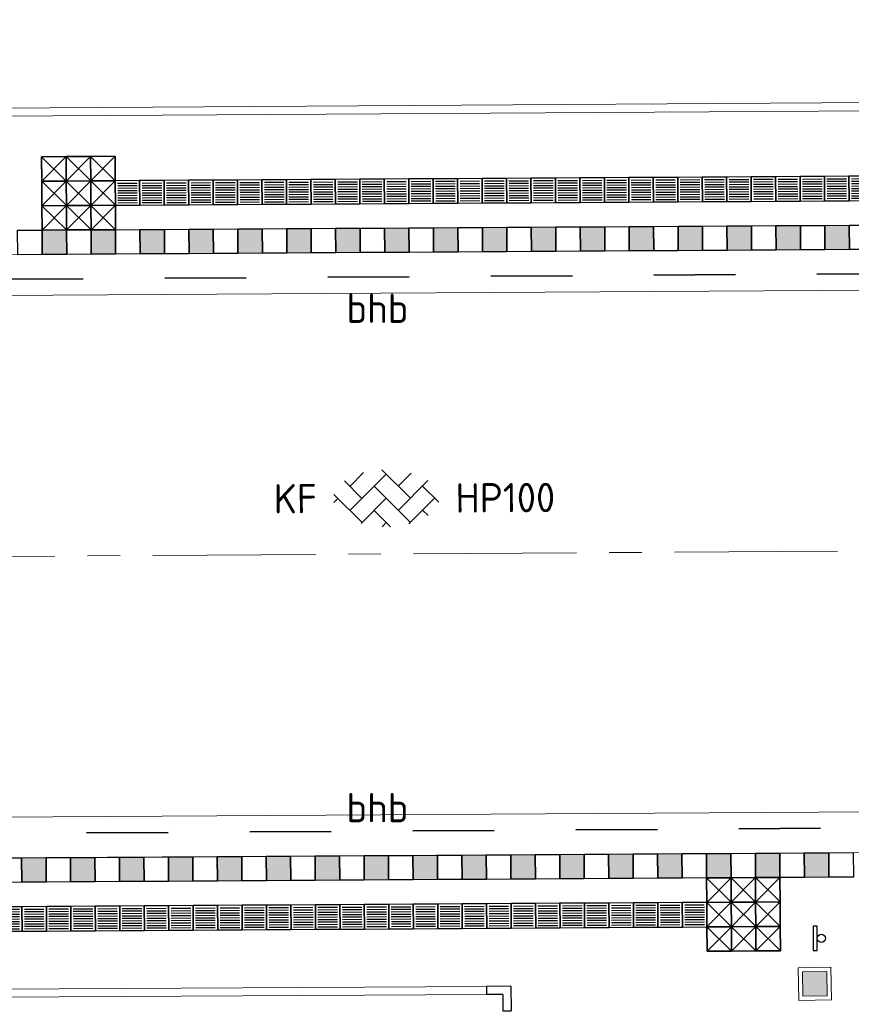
# Model space of a CAD drawing. Header units: metres. Extents: x 97990 to 98409, y 436026 to 436301.
# Tile 8 of 55: x 98048 to 98058, y 436272 to 436284. Entities that reach past the tile are written whole.
import ezdxf
from ezdxf.enums import TextEntityAlignment as Align

# ---------------------------------------------------------------- set-up
doc = ezdxf.new("R2010")
doc.units = ezdxf.units.M
doc.linetypes.add('AM-AS-SO', pattern=[16, 10, -2, 2, -2])
doc.linetypes.add('VH-BUSHALTEBAND-SO', pattern=[4, 2, -2])
for name, color, linetype, lineweight in [('N-WE-AM-AS_WEG-G', 10, 'AM-AS-SO', 18), ('N-WE-IE-MEUBILAIR_WEGMEUBILAIR_AFVALBAK-S', 7, 'Continuous', 25), ('N-WE-IE-MEUBILAIR_WEGMEUBILAIR_HALTEPAAL-S', 7, 'Continuous', 25), ('N-WE-VH-KANTOPSLUITING-T18-200', 1, 'Continuous', 18), ('N-WE-VH-KANTOPSLUITING_ACHTERKANTBAND-G', 1, 'Continuous', 18), ('N-WE-VH-KANTOPSLUITING_BUSHALTEBAND-G', 30, 'VH-BUSHALTEBAND-SO', 35), ('N-WE-VH-KANTOPSLUITING_ELEMENT_HOEKSTUK-S', 252, 'Continuous', 25), ('N-WE-VH-KANTOPSLUITING_OPSLUITBAND_100X200-G', 1, 'Continuous', 18), ('N-WE-VH-KANTVERHARDING_ROLLAAG-G', 60, 'Continuous', 18), ('N-WE-VH-M-200', 7, 'Continuous', 18), ('N-WE-VH-MARKERING_BUSHALTE-S', 252, 'Continuous', 18), ('N-WE-VH-OPENVERHARDING_BETONSTRAATSTEEN-S-200', 90, 'Continuous', 25), ('N-WE-VH-VERHARDING_TEGEL30x30_WIT-G', 7, 'Continuous', 25), ('N-WE-VH-VERHARDING_TEGEL30x30_ZWART-G', 252, 'Continuous', 25), ('N-WE-VH-VERKEERSTEGEL-S', 7, 'Continuous', 25)]:
    doc.layers.add(name, color=color, linetype=linetype, lineweight=lineweight)
doc.styles.add('NLCS-ISO', font='NLCS-ISO.ttf')
doc.styles.add('NLCS-ISO-M200-T18', font='NLCS-ISO.ttf', dxfattribs={"height": 0.36})
doc.dimstyles.new('NLCS-M200-T18-PIJL_L2_H0', dxfattribs={"dimscale": 0.2, "dimtxt": 2.5, "dimasz": 1.8, "dimexe": 2, "dimexo": 2, "dimgap": 0.7, "dimtad": 1, "dimzin": 0, "dimdsep": 46, "dimtxsty": 'NLCS-ISO-M200-T18', "dimcen": 0, "dimdle": 2, "dimclrd": 256, "dimclre": 256, "dimclrt": 1, "dimadec": 0, "dimazin": 0, "dimtfac": 1, "dimtdec": 3, "dimtofl": 0, "dimtmove": 0, "dimatfit": 3, "dimfxl": 2, "dimfxlon": 1, "dimtfillclr": 256, "dimtolj": 1, "dimtzin": 0, "dimlwd": -1, "dimlwe": -1, "dimarcsym": 0})

# ---------------------------------------------------------------- blocks, each defined once
blk = doc.blocks.new('instapmarkering')
at = {"layer": 'N-WE-VH-VERHARDING_TEGEL30x30_WIT-G'}
for p, q in [((0, 0.2999999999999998), (0.3000000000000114, 0)), ((0.3000000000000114, 0.2999999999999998), (0, 0))]:
    blk.add_line(p, q, dxfattribs=at)
for points in [[(0, 0), (0.3000000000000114, 0), (0.3000000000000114, 0.2999999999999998), (0, 0.2999999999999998)], [(0, 0.2999999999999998), (0.3000000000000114, 0.2999999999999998), (0.3000000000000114, 0), (0, 0)]]:
    blk.add_lwpolyline(points, close=True, dxfattribs=at)
blk = doc.blocks.new('Haltepaal')
at = {"layer": 'N-WE-IE-MEUBILAIR_WEGMEUBILAIR_HALTEPAAL-S'}
blk.add_lwpolyline([(-0.1500000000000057, -0.09999999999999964), (0.1500000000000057, -0.09999999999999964), (0.1500000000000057, -0.04999999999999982), (-0.1500000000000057, -0.04999999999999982)], close=True, dxfattribs=at)
blk.add_circle((0, 0), 0.05, dxfattribs=at)
blk = doc.blocks.new('SVH-KANTOPSLUITING_HOEK_UITWENDIG_100X200')
for q in [(5.820766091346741e-11, 0.2999999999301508), (0.2999999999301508, 0)]:
    blk.add_line((0, 0), q)
at = {"lineweight": 25}
for p, q in [((0.1000000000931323, 0.2999999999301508), (5.820766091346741e-11, 0.2999999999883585)), ((0.1000000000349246, 0.09999999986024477), (0.1000000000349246, 0.2999999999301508)), ((0.1000000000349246, 0.09999999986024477), (0.2999999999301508, 0.09999999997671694)), ((0.2999999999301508, 0), (0.2999999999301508, 0.09999999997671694))]:
    blk.add_line(p, q, dxfattribs=at)
blk = doc.blocks.new('SIE-WEG_AFVALBAK-SO')
at = {"linetype": 'ByBlock', "lineweight": 18}
h = blk.add_hatch(color=0, dxfattribs=at)
h.dxf.hatch_style = 1
h.paths.add_polyline_path([(-1.5, -1.5), (1.5, -1.5), (1.5, 1.5), (-1.5, 1.5)])
at = {"color": 0, "linetype": 'ByBlock', "lineweight": 18}
for points in [[(-2, -2), (2, -2), (2, 2), (-2, 2)], [(-1.5, -1.5), (1.5, -1.5), (1.5, 1.5), (-1.5, 1.5)]]:
    blk.add_lwpolyline(points, close=True, dxfattribs=at)
blk = doc.blocks.new('SVH-BSS_KEIFORMAAT_KEPER_KL-SO')
for p, q in [((-2.227386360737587, 0.7424621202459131), (-1.387291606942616, 1.582556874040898)), ((-2.227386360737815, -0.7424621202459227), (-2.461364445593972e-13, 1.484924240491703)), ((-0.2594888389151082, 1.744413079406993), (1.484924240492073, -2.322309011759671e-13)), ((0.742462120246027, 0.7424621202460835), (1.540824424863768, 1.540824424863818)), ((-2.561802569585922, 1.07687832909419), (-1.484924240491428, -2.748912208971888e-13)), ((-0.7424621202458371, 0.7424621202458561), (1.484924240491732, -1.48492424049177)), ((0.7424621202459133, -0.7424621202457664), (2.561802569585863, 1.07687832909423)), ((2.227386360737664, 0.7424621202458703), (3.217335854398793, -0.2474873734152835)), ((-3.217335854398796, 0.2474873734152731), (-1.484924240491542, -1.484924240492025)), ((-3.217335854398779, -0.2474873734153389), (-2.969848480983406, 3.774758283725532e-14)), ((-1.540824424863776, -1.540824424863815), (2.086109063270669e-13, 2.082778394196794e-13)), ((1.387291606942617, -1.582556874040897), (2.969848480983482, 9.325873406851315e-15)), ((-0.7424621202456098, -0.7424621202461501), (0.2594888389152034, -1.744413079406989)), ((2.227386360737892, -0.7424621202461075), (2.561802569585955, -1.076878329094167)), ((-0.259488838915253, -1.744413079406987), (9.492406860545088e-14, -1.484924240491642))]:
    blk.add_line(p, q)
at = {"style": 'NLCS-ISO'}
blk.add_attdef('FORMAAT', text='', height=1.8, dxfattribs=at).set_placement((-4.25, 3.445092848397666e-16), align=Align.MIDDLE_RIGHT)
blk.add_attdef('KLEUR', text='', height=1.8, dxfattribs=at).set_placement((4.25, 0), align=Align.MIDDLE_LEFT)
at = {"style": 'NLCS-ISO', "flags": 1}
blk.add_attdef('FUNCTIE', text='', height=1.8, dxfattribs=at).set_placement((-7.804418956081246e-16, -2.75), align=Align.TOP_CENTER)
blk = doc.blocks.new('SVH-VERKEERSTEGEL_300X300_GELEIDETEGEL')
at = {"flags": 128}
for points in [[(0.12, -0.02999999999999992), (-0.1200000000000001, -0.02999999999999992)], [(0.12, -0.05999999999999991), (-0.1200000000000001, -0.05999999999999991)], [(0.12, -0.08999999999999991), (-0.1200000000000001, -0.08999999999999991)], [(0.12, -0.1199999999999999), (-0.1200000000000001, -0.1199999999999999)], [(0.12, -0.1499999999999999), (-0.1200000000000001, -0.1499999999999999)], [(0.12, -0.1799999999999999), (-0.1200000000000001, -0.1799999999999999)], [(0.12, -0.2099999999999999), (-0.12, -0.2099999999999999)], [(0.12, -0.2399999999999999), (-0.12, -0.2399999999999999)], [(0.12, -0.2699999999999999), (-0.12, -0.2699999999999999)]]:
    blk.add_lwpolyline(points, dxfattribs=at)
blk.add_3dface([(-0.15, -0.3), (0.15, -0.3), (0.15, 5.551115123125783e-17), (-0.15, 5.551115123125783e-17)])
blk = doc.blocks.new('*D62')
at = {"layer": 'Defpoints', "color": 0, "ltscale": 0.2, "transparency": 16777216}
for p in [(98055.29545205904, 436280.6439063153), (98066.24659818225, 436273.9126766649), (98055.33799708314, 436273.8439806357)]:
    blk.add_point(p, dxfattribs=at)
at = {"layer": 'N-WE-VH-M-200', "ltscale": 0.2, "transparency": 16777216}
for p, q in [((98065.80378414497, 436280.7100816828), (98066.60376828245, 436280.7151195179)), ((98066.20604323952, 436280.3526077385), (98066.24433115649, 436274.2726695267)), ((98065.84660611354, 436273.9101577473), (98066.64659025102, 436273.9151955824))]:
    blk.add_line(p, q, dxfattribs=at)
for points in [[(98066.1460444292, 436280.3522299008), (98066.26604204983, 436280.3529855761), (98066.20377621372, 436280.7126006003)], [(98066.18433234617, 436274.2722916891), (98066.30432996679, 436274.2730473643), (98066.24659818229, 436273.9126766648)]]:
    blk.add_solid(points, dxfattribs=at)
at = {"layer": 'N-WE-VH-M-200', "color": 1, "ltscale": 0.2, "transparency": 16777216, "insert": (98065.90519354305, 436277.3106234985), "char_height": 0.36, "attachment_point": 5, "rotation": 90.36081074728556, "style": 'NLCS-ISO-M200-T18'}
blk.add_mtext('\\A1;6.80', dxfattribs=at)

msp = doc.modelspace()

# ---------------------------------------------------------------- hatches: boundary and pattern name
at = {"layer": 'N-WE-VH-VERHARDING_TEGEL30x30_WIT-G'}
h = msp.add_hatch(color=256, dxfattribs=at)
h.dxf.hatch_style = 1
h.paths.add_polyline_path([(98051.49615200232, 436280.9194098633), (98051.19615762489, 436280.9175731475), (98051.1943209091, 436281.2175675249), (98051.4943152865, 436281.2194042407)])
h = msp.add_hatch(color=256, dxfattribs=at)
h.dxf.hatch_style = 1
h.paths.add_polyline_path([(98052.09614075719, 436280.9230832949), (98051.79614637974, 436280.9212465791), (98051.79430966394, 436281.2212409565), (98052.09430404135, 436281.2230776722)])
h = msp.add_hatch(color=256, dxfattribs=at)
h.dxf.hatch_style = 1
h.paths.add_polyline_path([(98052.69612951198, 436280.9267567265), (98052.39613513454, 436280.9249200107), (98052.39429841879, 436281.2249143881), (98052.69429279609, 436281.2267511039)])
h = msp.add_hatch(color=256, dxfattribs=at)
h.dxf.hatch_style = 1
h.paths.add_polyline_path([(98053.29611826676, 436280.9304301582), (98052.99612388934, 436280.9285934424), (98052.99428717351, 436281.2285878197), (98053.29428155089, 436281.2304245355)])
h = msp.add_hatch(color=256, dxfattribs=at)
h.dxf.hatch_style = 1
h.paths.add_polyline_path([(98053.89610702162, 436280.9341035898), (98053.59611264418, 436280.9322668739), (98053.59427592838, 436281.2322612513), (98053.89427030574, 436281.2340979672)])
h = msp.add_hatch(color=256, dxfattribs=at)
h.dxf.hatch_style = 1
h.paths.add_polyline_path([(98054.49609577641, 436280.9377770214), (98054.19610139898, 436280.9359403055), (98054.19426468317, 436281.2359346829), (98054.49425906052, 436281.2377713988)])
h = msp.add_hatch(color=256, dxfattribs=at)
h.dxf.hatch_style = 1
h.paths.add_polyline_path([(98055.09608453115, 436280.9414504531), (98054.7960901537, 436280.9396137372), (98054.79425343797, 436281.2396081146), (98055.09424781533, 436281.2414448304)])
h = msp.add_hatch(color=256, dxfattribs=at)
h.dxf.hatch_style = 1
h.paths.add_polyline_path([(98055.69607328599, 436280.9451238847), (98055.39607890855, 436280.9432871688), (98055.39424219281, 436281.2432815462), (98055.69423657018, 436281.2451182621)])
h = msp.add_hatch(color=256, dxfattribs=at)
h.dxf.hatch_style = 1
h.paths.add_polyline_path([(98056.29606204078, 436280.9487973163), (98055.99606766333, 436280.9469606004), (98055.9942309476, 436281.2469549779), (98056.29422532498, 436281.2487916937)])
h = msp.add_hatch(color=256, dxfattribs=at)
h.dxf.hatch_style = 1
h.paths.add_polyline_path([(98056.89605079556, 436280.9524707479), (98056.5960564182, 436280.9506340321), (98056.59421970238, 436281.2506284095), (98056.89421407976, 436281.2524651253)])
h = msp.add_hatch(color=256, dxfattribs=at)
h.dxf.hatch_style = 1
h.paths.add_polyline_path([(98057.49603955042, 436280.9561441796), (98057.19604517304, 436280.9543074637), (98057.19420845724, 436281.2543018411), (98057.49420283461, 436281.2561385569)])
h = msp.add_hatch(color=256, dxfattribs=at)
h.dxf.hatch_style = 1
h.paths.add_polyline_path([(98058.09602830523, 436280.9598176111), (98057.79603392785, 436280.9579808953), (98057.79419721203, 436281.2579752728), (98058.09419158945, 436281.2598119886)])
h = msp.add_hatch(color=256, dxfattribs=at)
h.dxf.hatch_style = 1
h.paths.add_polyline_path([(98048.49620822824, 436280.9010427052), (98048.19621385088, 436280.8992059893), (98048.19437713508, 436281.1992003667), (98048.49437151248, 436281.2010370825)])
h = msp.add_hatch(color=256, dxfattribs=at)
h.dxf.hatch_style = 1
h.paths.add_polyline_path([(98049.09619698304, 436280.9047161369), (98048.79620260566, 436280.902879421), (98048.79436588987, 436281.2028737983), (98049.09436026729, 436281.2047105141)])
h = msp.add_hatch(color=256, dxfattribs=at)
h.dxf.hatch_style = 1
h.paths.add_polyline_path([(98049.69618573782, 436280.9083895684), (98049.39619136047, 436280.9065528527), (98049.39435464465, 436281.20654723), (98049.69434902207, 436281.2083839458)])
h = msp.add_hatch(color=256, dxfattribs=at)
h.dxf.hatch_style = 1
h.paths.add_polyline_path([(98050.29617449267, 436280.9120630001), (98049.99618011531, 436280.9102262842), (98049.9943433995, 436281.2102206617), (98050.29433777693, 436281.2120573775)])
h = msp.add_hatch(color=256, dxfattribs=at)
h.dxf.hatch_style = 1
h.paths.add_polyline_path([(98050.89616324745, 436280.9157364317), (98050.5961688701, 436280.9138997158), (98050.59433215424, 436281.2138940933), (98050.89432653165, 436281.2157308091)])
h = msp.add_hatch(color=256, dxfattribs=at)
h.dxf.hatch_style = 1
h.paths.add_polyline_path([(98047.942660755, 436273.4977380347), (98048.24265479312, 436273.4996293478), (98048.24454610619, 436273.1996353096), (98047.94455206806, 436273.1977439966)])
h = msp.add_hatch(color=256, dxfattribs=at)
h.dxf.hatch_style = 1
h.paths.add_polyline_path([(98048.54264883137, 436273.5015206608), (98048.8426428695, 436273.5034119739), (98048.84453418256, 436273.2034179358), (98048.54454014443, 436273.2015266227)])
h = msp.add_hatch(color=256, dxfattribs=at)
h.dxf.hatch_style = 1
h.paths.add_polyline_path([(98049.14263690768, 436273.5053032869), (98049.44263094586, 436273.5071946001), (98049.44452225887, 436273.2072005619), (98049.14452822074, 436273.2053092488)])
h = msp.add_hatch(color=256, dxfattribs=at)
h.dxf.hatch_style = 1
h.paths.add_polyline_path([(98049.74262498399, 436273.5090859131), (98050.04261902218, 436273.5109772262), (98050.04451033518, 436273.210983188), (98049.74451629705, 436273.2090918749)])
h = msp.add_hatch(color=256, dxfattribs=at)
h.dxf.hatch_style = 1
h.paths.add_polyline_path([(98050.34261306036, 436273.5128685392), (98050.64260709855, 436273.5147598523), (98050.64449841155, 436273.2147658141), (98050.34450437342, 436273.2128745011)])
h = msp.add_hatch(color=256, dxfattribs=at)
h.dxf.hatch_style = 1
h.paths.add_polyline_path([(98050.94260113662, 436273.5166511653), (98051.2425951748, 436273.5185424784), (98051.24448648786, 436273.2185484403), (98050.94449244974, 436273.2166571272)])
h = msp.add_hatch(color=256, dxfattribs=at)
h.dxf.hatch_style = 1
h.paths.add_polyline_path([(98051.54258921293, 436273.5204337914), (98051.84258325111, 436273.5223251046), (98051.84447456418, 436273.2223310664), (98051.54448052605, 436273.2204397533)])
h = msp.add_hatch(color=256, dxfattribs=at)
h.dxf.hatch_style = 1
h.paths.add_polyline_path([(98052.1425772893, 436273.5242164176), (98052.44257132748, 436273.5261077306), (98052.44446264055, 436273.2261136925), (98052.14446860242, 436273.2242223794)])
h = msp.add_hatch(color=256, dxfattribs=at)
h.dxf.hatch_style = 1
h.paths.add_polyline_path([(98052.74256536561, 436273.5279990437), (98053.0425594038, 436273.5298903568), (98053.0444507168, 436273.2298963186), (98052.74445667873, 436273.2280050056)])
h = msp.add_hatch(color=256, dxfattribs=at)
h.dxf.hatch_style = 1
h.paths.add_polyline_path([(98053.34255344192, 436273.5317816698), (98053.6425474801, 436273.5336729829), (98053.64443879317, 436273.2336789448), (98053.34444475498, 436273.2317876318)])
h = msp.add_hatch(color=256, dxfattribs=at)
h.dxf.hatch_style = 1
h.paths.add_polyline_path([(98053.94254151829, 436273.5355642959), (98054.24253555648, 436273.537455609), (98054.24442686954, 436273.2374615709), (98053.94443283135, 436273.2355702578)])
h = msp.add_hatch(color=256, dxfattribs=at)
h.dxf.hatch_style = 1
h.paths.add_polyline_path([(98054.54252959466, 436273.5393469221), (98054.84252363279, 436273.5412382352), (98054.84441494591, 436273.241244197), (98054.54442090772, 436273.2393528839)])
h = msp.add_hatch(color=256, dxfattribs=at)
h.dxf.hatch_style = 1
h.paths.add_polyline_path([(98055.14251767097, 436273.5431295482), (98055.4425117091, 436273.5450208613), (98055.44440302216, 436273.2450268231), (98055.14440898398, 436273.2431355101)])
h = msp.add_hatch(color=256, dxfattribs=at)
h.dxf.hatch_style = 1
h.paths.add_polyline_path([(98055.74250574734, 436273.5469121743), (98056.04249978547, 436273.5488034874), (98056.04439109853, 436273.2488094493), (98055.74439706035, 436273.2469181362)])
h = msp.add_hatch(color=256, dxfattribs=at)
h.dxf.hatch_style = 1
h.paths.add_polyline_path([(98056.34249382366, 436273.5506948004), (98056.64248786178, 436273.5525861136), (98056.64437917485, 436273.2525920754), (98056.34438513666, 436273.2507007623)])
h = msp.add_hatch(color=256, dxfattribs=at)
h.dxf.hatch_style = 1
h.paths.add_polyline_path([(98056.94248189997, 436273.5544774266), (98057.2424759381, 436273.5563687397), (98057.24436725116, 436273.2563747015), (98056.94437321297, 436273.2544833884)])
h = msp.add_hatch(color=256, dxfattribs=at)
h.dxf.hatch_style = 1
h.paths.add_polyline_path([(98057.54246997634, 436273.5582600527), (98057.84246401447, 436273.5601513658), (98057.84435532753, 436273.2601573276), (98057.54436128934, 436273.2582660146)])

# ---------------------------------------------------------------- linework, layer by layer
at = {"layer": 'N-WE-AM-AS_WEG-G', "ltscale": 0.2}
msp.add_line((97998.35153671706, 436276.8851626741), (98074.17496548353, 436277.3631916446), dxfattribs=at)
at = {"layer": 'N-WE-VH-KANTOPSLUITING_ACHTERKANTBAND-G', "ltscale": 0.5}
for p, q in [((98219.8911802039, 436283.7811540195), (98005.00621327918, 436282.4271907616)), ((98053.64456956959, 436271.8201115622), (98044.85348771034, 436271.7706290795))]:
    msp.add_line(p, q, dxfattribs=at)
at = {"layer": 'N-WE-VH-KANTOPSLUITING_ACHTERKANTBAND-G'}
for p, q in [((98046.69624196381, 436280.8900224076), (98058.69601706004, 436280.9634910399)), ((98058.74244612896, 436273.5658253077), (98046.74268460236, 436273.4901727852))]:
    msp.add_line(p, q, dxfattribs=at)
at = {"layer": 'N-WE-VH-KANTOPSLUITING_BUSHALTEBAND-G', "ltscale": 0.5}
for p, q in [((98058.69784179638, 436280.6654533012), (98046.69807983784, 436280.5898443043)), ((98046.740793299, 436273.7901652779), (98058.74055483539, 436273.8658162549))]:
    msp.add_line(p, q, dxfattribs=at)
at = {"layer": 'N-WE-VH-KANTOPSLUITING_OPSLUITBAND_100X200-G', "ltscale": 0.5}
for p, q in [((98219.93323294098, 436283.6814170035), (98004.96950198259, 436282.3269574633)), ((98053.6440059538, 436271.9201099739), (98044.95285571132, 436271.8711899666))]:
    msp.add_line(p, q, dxfattribs=at)
at = {"layer": 'N-WE-VH-KANTVERHARDING_ROLLAAG-G', "ltscale": 0.5}
for p, q in [((98061.66831961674, 436280.4841659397), (97998.38445887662, 436280.0854222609)), ((98061.7370185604, 436274.0847265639), (98004.35640960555, 436273.7229184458))]:
    msp.add_line(p, q, dxfattribs=at)
at = {"layer": 'N-WE-VH-VERHARDING_TEGEL30x30_WIT-G'}
for points in [[(98051.49615200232, 436280.9194098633), (98051.19615762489, 436280.9175731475), (98051.1943209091, 436281.2175675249), (98051.4943152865, 436281.2194042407)], [(98052.09614075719, 436280.9230832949), (98051.79614637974, 436280.9212465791), (98051.79430966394, 436281.2212409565), (98052.09430404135, 436281.2230776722)], [(98052.69612951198, 436280.9267567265), (98052.39613513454, 436280.9249200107), (98052.39429841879, 436281.2249143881), (98052.69429279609, 436281.2267511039)], [(98053.29611826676, 436280.9304301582), (98052.99612388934, 436280.9285934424), (98052.99428717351, 436281.2285878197), (98053.29428155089, 436281.2304245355)], [(98053.89610702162, 436280.9341035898), (98053.59611264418, 436280.9322668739), (98053.59427592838, 436281.2322612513), (98053.89427030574, 436281.2340979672)], [(98054.49609577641, 436280.9377770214), (98054.19610139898, 436280.9359403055), (98054.19426468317, 436281.2359346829), (98054.49425906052, 436281.2377713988)], [(98055.09608453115, 436280.9414504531), (98054.7960901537, 436280.9396137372), (98054.79425343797, 436281.2396081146), (98055.09424781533, 436281.2414448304)], [(98055.69607328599, 436280.9451238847), (98055.39607890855, 436280.9432871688), (98055.39424219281, 436281.2432815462), (98055.69423657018, 436281.2451182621)], [(98056.29606204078, 436280.9487973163), (98055.99606766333, 436280.9469606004), (98055.9942309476, 436281.2469549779), (98056.29422532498, 436281.2487916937)], [(98056.89605079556, 436280.9524707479), (98056.5960564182, 436280.9506340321), (98056.59421970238, 436281.2506284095), (98056.89421407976, 436281.2524651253)], [(98057.49603955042, 436280.9561441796), (98057.19604517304, 436280.9543074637), (98057.19420845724, 436281.2543018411), (98057.49420283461, 436281.2561385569)], [(98058.09602830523, 436280.9598176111), (98057.79603392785, 436280.9579808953), (98057.79419721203, 436281.2579752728), (98058.09419158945, 436281.2598119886)], [(98048.49620822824, 436280.9010427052), (98048.19621385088, 436280.8992059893), (98048.19437713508, 436281.1992003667), (98048.49437151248, 436281.2010370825)], [(98049.09619698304, 436280.9047161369), (98048.79620260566, 436280.902879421), (98048.79436588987, 436281.2028737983), (98049.09436026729, 436281.2047105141)], [(98049.69618573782, 436280.9083895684), (98049.39619136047, 436280.9065528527), (98049.39435464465, 436281.20654723), (98049.69434902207, 436281.2083839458)], [(98050.29617449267, 436280.9120630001), (98049.99618011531, 436280.9102262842), (98049.9943433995, 436281.2102206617), (98050.29433777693, 436281.2120573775)], [(98050.89616324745, 436280.9157364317), (98050.5961688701, 436280.9138997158), (98050.59433215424, 436281.2138940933), (98050.89432653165, 436281.2157308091)], [(98047.942660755, 436273.4977380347), (98048.24265479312, 436273.4996293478), (98048.24454610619, 436273.1996353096), (98047.94455206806, 436273.1977439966)], [(98048.54264883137, 436273.5015206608), (98048.8426428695, 436273.5034119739), (98048.84453418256, 436273.2034179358), (98048.54454014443, 436273.2015266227)], [(98049.14263690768, 436273.5053032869), (98049.44263094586, 436273.5071946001), (98049.44452225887, 436273.2072005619), (98049.14452822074, 436273.2053092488)], [(98049.74262498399, 436273.5090859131), (98050.04261902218, 436273.5109772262), (98050.04451033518, 436273.210983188), (98049.74451629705, 436273.2090918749)], [(98050.34261306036, 436273.5128685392), (98050.64260709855, 436273.5147598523), (98050.64449841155, 436273.2147658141), (98050.34450437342, 436273.2128745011)], [(98050.94260113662, 436273.5166511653), (98051.2425951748, 436273.5185424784), (98051.24448648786, 436273.2185484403), (98050.94449244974, 436273.2166571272)], [(98051.54258921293, 436273.5204337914), (98051.84258325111, 436273.5223251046), (98051.84447456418, 436273.2223310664), (98051.54448052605, 436273.2204397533)], [(98052.1425772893, 436273.5242164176), (98052.44257132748, 436273.5261077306), (98052.44446264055, 436273.2261136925), (98052.14446860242, 436273.2242223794)], [(98052.74256536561, 436273.5279990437), (98053.0425594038, 436273.5298903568), (98053.0444507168, 436273.2298963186), (98052.74445667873, 436273.2280050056)], [(98053.34255344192, 436273.5317816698), (98053.6425474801, 436273.5336729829), (98053.64443879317, 436273.2336789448), (98053.34444475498, 436273.2317876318)], [(98053.94254151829, 436273.5355642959), (98054.24253555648, 436273.537455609), (98054.24442686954, 436273.2374615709), (98053.94443283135, 436273.2355702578)], [(98054.54252959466, 436273.5393469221), (98054.84252363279, 436273.5412382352), (98054.84441494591, 436273.241244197), (98054.54442090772, 436273.2393528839)], [(98055.14251767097, 436273.5431295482), (98055.4425117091, 436273.5450208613), (98055.44440302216, 436273.2450268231), (98055.14440898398, 436273.2431355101)], [(98055.74250574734, 436273.5469121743), (98056.04249978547, 436273.5488034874), (98056.04439109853, 436273.2488094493), (98055.74439706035, 436273.2469181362)], [(98056.34249382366, 436273.5506948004), (98056.64248786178, 436273.5525861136), (98056.64437917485, 436273.2525920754), (98056.34438513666, 436273.2507007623)], [(98056.94248189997, 436273.5544774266), (98057.2424759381, 436273.5563687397), (98057.24436725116, 436273.2563747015), (98056.94437321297, 436273.2544833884)], [(98057.54246997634, 436273.5582600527), (98057.84246401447, 436273.5601513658), (98057.84435532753, 436273.2601573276), (98057.54436128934, 436273.2582660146)]]:
    msp.add_lwpolyline(points, close=True, dxfattribs=at)
at = {"layer": 'N-WE-VH-VERHARDING_TEGEL30x30_ZWART-G'}
for points in [[(98051.79614637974, 436280.9212465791), (98051.49615200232, 436280.9194098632), (98051.4943152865, 436281.2194042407), (98051.79430966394, 436281.2212409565)], [(98052.39613513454, 436280.9249200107), (98052.09614075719, 436280.9230832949), (98052.09430404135, 436281.2230776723), (98052.39429841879, 436281.2249143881)], [(98052.99612388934, 436280.9285934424), (98052.69612951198, 436280.9267567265), (98052.69429279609, 436281.2267511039), (98052.99428717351, 436281.2285878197)], [(98053.59611264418, 436280.9322668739), (98053.29611826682, 436280.9304301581), (98053.29428155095, 436281.2304245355), (98053.59427592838, 436281.2322612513)], [(98054.19610139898, 436280.9359403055), (98053.89610702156, 436280.9341035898), (98053.89427030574, 436281.2340979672), (98054.19426468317, 436281.2359346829)], [(98054.7960901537, 436280.9396137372), (98054.49609577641, 436280.9377770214), (98054.49425906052, 436281.2377713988), (98054.79425343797, 436281.2396081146)], [(98055.39607890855, 436280.9432871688), (98055.09608453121, 436280.941450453), (98055.09424781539, 436281.2414448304), (98055.39424219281, 436281.2432815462)], [(98055.99606766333, 436280.9469606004), (98055.69607328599, 436280.9451238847), (98055.69423657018, 436281.2451182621), (98055.9942309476, 436281.2469549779)], [(98056.5960564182, 436280.9506340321), (98056.29606204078, 436280.9487973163), (98056.29422532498, 436281.2487916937), (98056.59421970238, 436281.2506284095)], [(98057.19604517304, 436280.9543074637), (98056.89605079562, 436280.9524707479), (98056.89421407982, 436281.2524651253), (98057.19420845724, 436281.2543018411)], [(98057.79603392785, 436280.9579808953), (98057.49603955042, 436280.9561441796), (98057.49420283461, 436281.2561385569), (98057.79419721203, 436281.2579752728)], [(98058.39602268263, 436280.9616543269), (98058.09602830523, 436280.9598176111), (98058.09419158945, 436281.2598119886), (98058.39418596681, 436281.2616487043)], [(98048.19621385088, 436280.8992059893), (98047.89621947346, 436280.8973692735), (98047.8943827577, 436281.1973636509), (98048.19437713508, 436281.1992003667)], [(98048.79620260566, 436280.902879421), (98048.49620822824, 436280.9010427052), (98048.49437151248, 436281.2010370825), (98048.79436588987, 436281.2028737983)], [(98049.39619136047, 436280.9065528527), (98049.09619698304, 436280.9047161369), (98049.09436026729, 436281.2047105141), (98049.39435464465, 436281.20654723)], [(98049.99618011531, 436280.9102262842), (98049.69618573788, 436280.9083895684), (98049.69434902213, 436281.2083839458), (98049.9943433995, 436281.2102206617)], [(98050.5961688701, 436280.9138997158), (98050.29617449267, 436280.9120630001), (98050.29433777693, 436281.2120573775), (98050.59433215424, 436281.2138940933)], [(98051.19615762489, 436280.9175731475), (98050.89616324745, 436280.9157364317), (98050.8943265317, 436281.2157308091), (98051.1943209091, 436281.2175675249)], [(98047.64266671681, 436273.4958467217), (98047.942660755, 436273.4977380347), (98047.94455206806, 436273.1977439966), (98047.64455802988, 436273.1958526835)], [(98048.24265479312, 436273.4996293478), (98048.54264883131, 436273.5015206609), (98048.54454014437, 436273.2015266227), (98048.24454610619, 436273.1996353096)], [(98048.8426428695, 436273.5034119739), (98049.14263690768, 436273.5053032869), (98049.14452822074, 436273.2053092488), (98048.84453418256, 436273.2034179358)], [(98049.44263094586, 436273.5071946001), (98049.74262498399, 436273.5090859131), (98049.74451629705, 436273.2090918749), (98049.44452225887, 436273.2072005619)], [(98050.04261902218, 436273.5109772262), (98050.3426130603, 436273.5128685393), (98050.34450437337, 436273.2128745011), (98050.04451033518, 436273.210983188)], [(98050.64260709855, 436273.5147598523), (98050.94260113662, 436273.5166511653), (98050.94449244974, 436273.2166571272), (98050.64449841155, 436273.2147658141)], [(98051.2425951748, 436273.5185424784), (98051.54258921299, 436273.5204337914), (98051.54448052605, 436273.2204397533), (98051.24448648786, 436273.2185484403)], [(98051.84258325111, 436273.5223251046), (98052.14257728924, 436273.5242164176), (98052.14446860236, 436273.2242223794), (98051.84447456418, 436273.2223310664)], [(98052.44257132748, 436273.5261077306), (98052.74256536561, 436273.5279990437), (98052.74445667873, 436273.2280050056), (98052.44446264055, 436273.2261136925)], [(98053.0425594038, 436273.5298903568), (98053.34255344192, 436273.5317816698), (98053.34444475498, 436273.2317876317), (98053.0444507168, 436273.2298963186)], [(98053.6425474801, 436273.5336729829), (98053.94254151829, 436273.535564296), (98053.94443283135, 436273.2355702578), (98053.64443879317, 436273.2336789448)], [(98054.24253555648, 436273.537455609), (98054.54252959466, 436273.5393469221), (98054.54442090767, 436273.2393528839), (98054.24442686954, 436273.2374615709)], [(98054.84252363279, 436273.5412382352), (98055.14251767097, 436273.5431295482), (98055.14440898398, 436273.2431355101), (98054.84441494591, 436273.241244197)], [(98055.4425117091, 436273.5450208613), (98055.74250574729, 436273.5469121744), (98055.74439706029, 436273.2469181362), (98055.44440302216, 436273.2450268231)], [(98056.04249978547, 436273.5488034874), (98056.34249382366, 436273.5506948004), (98056.34438513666, 436273.2507007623), (98056.04439109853, 436273.2488094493)], [(98056.64248786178, 436273.5525861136), (98056.94248189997, 436273.5544774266), (98056.94437321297, 436273.2544833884), (98056.64437917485, 436273.2525920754)], [(98057.2424759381, 436273.5563687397), (98057.54246997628, 436273.5582600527), (98057.54436128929, 436273.2582660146), (98057.24436725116, 436273.2563747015)], [(98057.84246401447, 436273.5601513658), (98058.14245805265, 436273.5620426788), (98058.14434936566, 436273.2620486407), (98057.84435532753, 436273.2601573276)]]:
    msp.add_lwpolyline(points, close=True, dxfattribs=at)

# ---------------------------------------------------------------- block references
at = {"layer": 'N-WE-IE-MEUBILAIR_WEGMEUBILAIR_AFVALBAK-S', "xscale": 0.09999999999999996, "yscale": 0.09999999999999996, "zscale": 0.09999999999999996, "rotation": 271.0579146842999}
msp.add_blockref('SIE-WEG_AFVALBAK-SO', (98057.6718013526, 436271.9517866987), dxfattribs=at)
at = {"layer": 'N-WE-IE-MEUBILAIR_WEGMEUBILAIR_HALTEPAAL-S', "rotation": 270.3612165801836}
msp.add_blockref('Haltepaal', (98057.75107331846, 436272.5095457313), dxfattribs=at)
at = {"layer": 'N-WE-VH-KANTOPSLUITING_ELEMENT_HOEKSTUK-S', "rotation": 180.36097079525}
msp.add_blockref('SVH-KANTOPSLUITING_HOEK_UITWENDIG_100X200', (98053.944, 436271.922), dxfattribs=at)
at = {"layer": 'N-WE-VH-MARKERING_BUSHALTE-S'}
for p, rotation in [((98048.49069808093, 436281.8010258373), 90.35078907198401), ((98048.7906924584, 436281.8028625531), 90.35078907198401), ((98049.09068683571, 436281.8046992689), 90.35078907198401), ((98048.49253479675, 436281.5010314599), 90.35078907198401), ((98048.79252917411, 436281.5028681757), 90.35078907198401), ((98049.09252355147, 436281.5047048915), 90.35078907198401), ((98048.49437151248, 436281.2010370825), 90.35078907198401), ((98048.79436588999, 436281.2028737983), 90.35078907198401), ((98049.09436026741, 436281.2047105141), 90.35078907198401), ((98056.34438513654, 436273.2507007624), 270.3612165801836), ((98056.64437917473, 436273.2525920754), 270.3612165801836), ((98056.94437321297, 436273.2544833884), 270.3612165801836), ((98056.34627644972, 436272.9507067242), 270.3612165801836), ((98056.64627048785, 436272.9525980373), 270.3612165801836), ((98056.94626452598, 436272.9544893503), 270.3612165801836), ((98056.34816776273, 436272.6507126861), 270.3612165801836), ((98056.6481618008, 436272.6526039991), 270.3612165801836), ((98056.94815583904, 436272.6544953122), 270.3612165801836)]:
    msp.add_blockref('instapmarkering', p, dxfattribs=dict(at, rotation=rotation))
at = {"layer": 'N-WE-VH-OPENVERHARDING_BETONSTRAATSTEEN-S-200', "xscale": 0.2, "yscale": 0.2, "zscale": 0.2, "rotation": 0.2816094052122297}
msp.add_blockref('SVH-BSS_KEIFORMAAT_KEPER_KL-SO', (98052.41471778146, 436277.9090153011), dxfattribs=at).add_auto_attribs({'FORMAAT': 'KF', 'KLEUR': 'HP100'})
at = {"layer": 'N-WE-VH-VERKEERSTEGEL-S', "ltscale": 0.2}
for p, rotation in [((98051.94247013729, 436281.5221536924), 180.3507890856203), ((98052.2424645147, 436281.5239904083), 180.3507890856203), ((98052.54245889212, 436281.5258271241), 180.3507890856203), ((98052.84245326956, 436281.52766384), 180.3507890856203), ((98053.14244764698, 436281.5295005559), 180.3507890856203), ((98053.4424420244, 436281.5313372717), 180.3507890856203), ((98053.74243640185, 436281.5331739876), 180.3507890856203), ((98054.04243077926, 436281.5350107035), 180.3507890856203), ((98054.34242515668, 436281.5368474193), 180.3507890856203), ((98054.64241953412, 436281.5386841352), 180.3507890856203), ((98054.94241391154, 436281.5405208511), 180.3507890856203), ((98055.24240828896, 436281.5423575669), 180.3507890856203), ((98055.54240266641, 436281.5441942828), 180.3507890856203), ((98055.84239704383, 436281.5460309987), 180.3507890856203), ((98056.14239142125, 436281.5478677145), 180.3507890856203), ((98056.4423857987, 436281.5497044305), 180.3507890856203), ((98056.74238017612, 436281.5515411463), 180.3507890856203), ((98057.04237455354, 436281.5533778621), 180.3507890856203), ((98057.34236893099, 436281.5552145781), 180.3507890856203), ((98057.64236330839, 436281.5570512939), 180.3507890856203), ((98057.94235768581, 436281.5588880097), 180.3507890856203), ((98058.24235206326, 436281.5607247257), 180.3507890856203), ((98049.24252074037, 436281.5056232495), 180.3507890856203), ((98049.54251511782, 436281.5074599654), 180.3507890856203), ((98049.84250949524, 436281.5092966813), 180.3507890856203), ((98050.14250387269, 436281.5111333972), 180.3507890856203), ((98050.44249825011, 436281.5129701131), 180.3507890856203), ((98050.74249262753, 436281.5148068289), 180.3507890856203), ((98051.04248700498, 436281.5166435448), 180.3507890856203), ((98051.34248138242, 436281.5184802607), 180.3507890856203), ((98051.64247575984, 436281.5203169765), 180.3507890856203), ((98047.79833767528, 436272.5968102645), 180.3612165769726), ((98048.09833171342, 436272.5987015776), 180.3612165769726), ((98048.39832575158, 436272.6005928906), 180.3612165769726), ((98048.69831978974, 436272.6024842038), 180.3612165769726), ((98048.99831382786, 436272.6043755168), 180.3612165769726), ((98049.29830786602, 436272.6062668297), 180.3612165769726), ((98049.59830190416, 436272.6081581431), 180.3612165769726), ((98049.89829594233, 436272.6100494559), 180.3612165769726), ((98050.1982899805, 436272.6119407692), 180.3612165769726), ((98050.49828401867, 436272.613832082), 180.3612165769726), ((98050.79827805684, 436272.6157233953), 180.3612165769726), ((98051.098272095, 436272.6176147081), 180.3612165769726), ((98051.39826613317, 436272.6195060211), 180.3612165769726), ((98051.69826017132, 436272.6213973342), 180.3612165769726), ((98051.99825420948, 436272.6232886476), 180.3612165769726), ((98052.29824824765, 436272.6251799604), 180.3612165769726), ((98052.59824228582, 436272.6270712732), 180.3612165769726), ((98052.89823632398, 436272.6289625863), 180.3612165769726), ((98053.19823036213, 436272.6308538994), 180.3612165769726), ((98053.49822440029, 436272.6327452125), 180.3612165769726), ((98053.79821843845, 436272.6346365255), 180.3612165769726), ((98054.0982124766, 436272.6365278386), 180.3612165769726), ((98054.39820651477, 436272.6384191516), 180.3612165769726), ((98054.69820055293, 436272.6403104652), 180.3612165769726), ((98054.9981945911, 436272.642201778), 180.3612165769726), ((98055.29818862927, 436272.6440930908), 180.3612165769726), ((98055.59818266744, 436272.645984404), 180.3612165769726), ((98055.89817670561, 436272.6478757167), 180.3612165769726), ((98056.19817074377, 436272.6497670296), 180.3612165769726)]:
    msp.add_blockref('SVH-VERKEERSTEGEL_300X300_GELEIDETEGEL', p, dxfattribs=dict(at, rotation=rotation))

# ---------------------------------------------------------------- texts
at = {"layer": 'N-WE-VH-KANTOPSLUITING-T18-200', "style": 'NLCS-ISO-M200-T18'}
for p in [(98051.92670369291, 436280.0598694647), (98051.92670369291, 436273.9328893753)]:
    msp.add_text('bhb', height=0.36, dxfattribs=at).set_placement(p)

# ---------------------------------------------------------------- dimensions: what is measured, and where the dimension line sits
at = {"layer": 'N-WE-VH-M-200', "ltscale": 0.2}
dim = msp.add_linear_dim(base=(98066.24659818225, 436273.9126766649), p1=(98055.29545205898, 436280.643906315), p2=(98055.33799708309, 436273.8439806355), angle=90.36081074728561, dimstyle='NLCS-M200-T18-PIJL_L2_H0', override={"dimclrt": 1}, dxfattribs=at)
dim.commit()
dim.dimension.update_dxf_attribs({"geometry": '*D62', "text_midpoint": (98065.90519354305, 436277.3106234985)})

doc.saveas('drawing.dxf')
